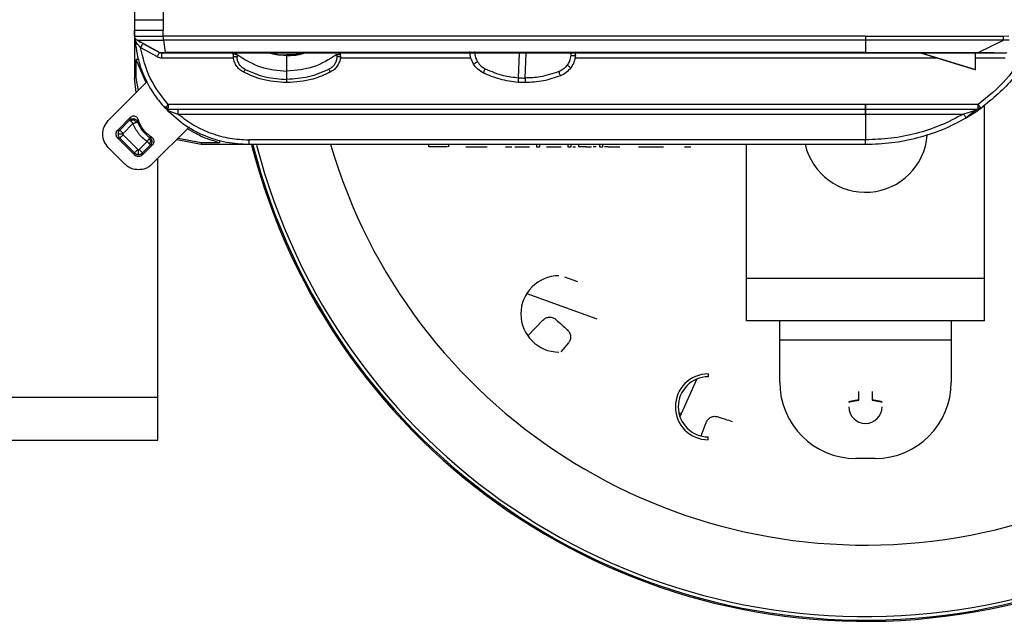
# Model space of a CAD drawing. Header units: millimetres. Extents: x -160 to 150, y -264 to -131.
# Tile 4 of 7: x -5 to 98, y -264 to -201. Entities that reach past the tile are written whole.
import ezdxf

# ---------------------------------------------------------------- set-up
doc = ezdxf.new("R2010")
doc.units = ezdxf.units.MM

msp = doc.modelspace()

# ---------------------------------------------------------------- linework, layer by layer
at = {"color": 7, "linetype": 'Continuous', "lineweight": 25}
for p, q in [((7.22, -187.96), (7.22, -206.96)), ((10.22, -192.93), (10.22, -201.96)), ((7.24, -202.59), (7.22, -201.96)), ((10.25, -202.58), (10.22, -201.96)), ((9.85, -204.3), (7.5, -203.01)), ((7.5, -203.01), (7.5, -203.01)), ((8.11, -203.34), (9.85, -204.3)), ((83.93, -202.58), (10.25, -202.58)), ((83.93, -203), (10.29, -203)), ((10.48, -204.29), (10.29, -203)), ((83.93, -202.58), (98.42, -202.58)), ((83.93, -203), (83.93, -204.29)), ((98.41, -203), (83.93, -203)), ((95.74, -204.29), (98.41, -203)), ((99, -203), (98.41, -203)), ((98.42, -202.58), (98.98, -202.56)), ((7.87, -203.77), (9.61, -204.73)), ((9.85, -204.3), (9.85, -204.3)), ((95.74, -204.36), (10.49, -204.36)), ((17.6, -204.66), (17.59, -204.4)), ((17.98, -204.51), (17.99, -204.78)), ((23.22, -204.56), (23.22, -204.61)), ((28.47, -204.51), (28.46, -204.78)), ((28.85, -204.66), (28.86, -204.4)), ((47.52, -206.95), (47.61, -204.36)), ((48.21, -206.98), (48.31, -204.36)), ((53.03, -204.36), (53.01, -204.59)), ((53.49, -204.61), (53.51, -204.36)), ((83.93, -204.29), (95.74, -204.29)), ((89.82, -204.37), (95.42, -206.09)), ((89.89, -204.37), (95.49, -206.09)), ((95.49, -206.11), (95.49, -204.37)), ((7.42, -206.96), (7.42, -205.05)), ((8.45, -207.48), (7.42, -205.05)), ((10.09, -204.85), (17.63, -204.85)), ((28.82, -204.85), (42.52, -204.85)), ((53.44, -204.85), (91.4, -204.85)), ((95.49, -204.85), (98.57, -204.85)), ((23.22, -207.12), (23.22, -206.26)), ((95.42, -206.09), (95.49, -206.11)), ((4.48, -211.44), (8.54, -207.39)), ((7.41, -208.51), (7.22, -206.96)), ((7.66, -208.27), (7.42, -206.96)), ((95.76, -209.76), (10.77, -209.76)), ((10.77, -210.26), (95.76, -210.26)), ((11.81, -210.75), (94.23, -210.75)), ((83.93, -210.75), (83.93, -213.46)), ((95.89, -210.17), (95.76, -210.11)), ((95.91, -210.23), (95.76, -210.26)), ((95.82, -210.2), (95.81, -210.3)), ((95.96, -210.05), (95.89, -210.17)), ((96.05, -210.16), (95.91, -210.23)), ((96.43, -232.46), (96.43, -209.81)), ((6.78, -211.13), (5.47, -212.43)), ((5.68, -212.43), (6.72, -211.39)), ((7.07, -211.74), (6.03, -212.79)), ((6.78, -211.13), (6.72, -211.39)), ((7.61, -211.33), (7.54, -211.57)), ((5.47, -212.43), (5.68, -212.43)), ((13, -212.08), (9.06, -216.02)), ((13.54, -212.71), (12.8, -212.29)), ((5.47, -213.28), (7.22, -215.03)), ((5.68, -213.28), (5.47, -213.28)), ((7.22, -214.83), (5.68, -213.28)), ((6.03, -212.93), (7.58, -214.48)), ((7.72, -214.48), (8.55, -213.64)), ((8.84, -213.23), (9.04, -213.2)), ((14.22, -213.96), (11.69, -213.47)), ((14.22, -213.76), (11.8, -213.32)), ((16.15, -213.76), (14.22, -213.76)), ((83.93, -213.46), (19.22, -213.46)), ((6.23, -216.02), (4.48, -214.27)), ((7.22, -215.03), (7.22, -214.83)), ((8.07, -215.03), (9.13, -213.97)), ((8.91, -214), (8.07, -214.83)), ((8.07, -214.83), (8.07, -215.03)), ((8.91, -214), (9.13, -213.97)), ((83.93, -213.96), (14.22, -213.96)), ((38.09, -213.95), (38.09, -214.2)), ((40.21, -214.2), (40.21, -213.95)), ((41.99, -214.2), (44.24, -214.2)), ((46.17, -214.2), (46.82, -214.2)), ((47.15, -214.2), (48.69, -214.2)), ((49.4, -213.95), (49.4, -214.2)), ((49.75, -214.2), (49.75, -213.95)), ((50.46, -214.2), (51.99, -214.2)), ((52.71, -213.95), (52.71, -214.2)), ((53.05, -214.2), (53.05, -213.95)), ((53.81, -213.95), (53.81, -214.2)), ((56.02, -213.95), (56.02, -214.2)), ((56.36, -214.2), (56.36, -213.95)), ((56.94, -214.2), (56.54, -214.2)), ((60.13, -214.2), (62.72, -214.2)), ((64.93, -214.2), (65.59, -214.2)), ((71.43, -232.46), (71.43, -213.96)), ((9.67, -244.96), (9.67, -215.42)), ((52.36, -227.82), (53.7, -228.31)), ((71.43, -227.96), (96.43, -227.96)), ((48.39, -229.57), (55.73, -232.24)), ((48.49, -234.01), (50.09, -232.36)), ((96.43, -232.46), (71.43, -232.46)), ((74.93, -238.88), (74.93, -232.46)), ((92.93, -232.46), (92.93, -238.88)), ((92.93, -234.46), (74.93, -234.46)), ((52.76, -234.76), (51.97, -235.71)), ((66.23, -238.54), (64.46, -242.5)), ((67.43, -238.01), (67.43, -238.31)), ((-155.33, -240.46), (9.67, -240.46)), ((83.23, -240.75), (83.23, -239.86)), ((84.63, -239.86), (84.63, -240.75)), ((64.59, -242.2), (64.34, -242.08)), ((66.69, -244.52), (67.21, -243.11)), ((67.43, -244.91), (67.43, -244.61)), ((-155.33, -244.96), (9.67, -244.96)), ((84.93, -246.88), (82.93, -246.88))]:
    msp.add_line(p, q, dxfattribs=at)
at = {"color": 7, "linetype": 'Continuous', "lineweight": 25, "flags": 128}
for points in [[(83.93, -204.29), (47.21, -204.29), (10.48, -204.29)], [(83.23, -240.72), (82.29, -240.91), (82.2, -240.94)], [(85.66, -240.94), (85.57, -240.91), (84.63, -240.72)], [(82.19, -240.98), (82.3, -240.95), (83.23, -240.75)], [(84.63, -240.75), (85.56, -240.95), (85.67, -240.98)]]:
    msp.add_lwpolyline(points, dxfattribs=at)
at = {"color": 7, "linetype": 'Continuous', "lineweight": 25}
for centre, radius, start, end in [((83.93, -197.46), 66.5, 194.4038, 165.6225), ((83.93, -197.46), 66.37, 194.4055, 165.5665), ((83.93, -197.46), 66, 194.5171, 165.516), ((83.93, -197.46), 58.5, 196.3828, 163.578), ((53.38, -201.06), 3.55, 263.9329, 271.73), ((83.93, -212.46), 6.5, 193.0032, 355.5953), ((51.77, -231.72), 4, 90, 270), ((83.93, -197.46), 47.63, 227.0611, 228.9389), ((67.43, -241.46), 3.45, 90, 270), ((67.43, -241.46), 3.15, 90, 270), ((82.93, -238.88), 8, 180, 270), ((84.93, -238.88), 8, 270, 0), ((83.93, -241.46), 1.75, 180, 0), ((83.93, -197.46), 47.63, 251.0611, 252.9389)]:
    msp.add_arc(centre, radius, start, end, dxfattribs=at)
for points in [[(7.22, -200.86), (7.27, -200.86), (7.36, -200.86), (8.05, -200.86), (9.04, -200.86), (9.83, -200.86), (10.22, -200.86)], [(7.22, -201.96), (7.27, -201.96), (7.36, -201.96), (8.05, -201.96), (9.04, -201.96), (9.83, -201.96), (10.22, -201.96)], [(98.41, -203), (98.42, -202.98), (98.42, -202.93), (98.42, -202.82), (98.42, -202.7), (98.42, -202.62), (98.42, -202.58)], [(10.09, -204.85), (10.09, -204.79), (10.09, -204.66), (10.09, -204.5), (10.09, -204.38), (10.09, -204.37), (10.09, -204.36)], [(83.93, -204.29), (83.93, -204.31), (83.93, -204.35), (83.93, -204.36), (83.93, -204.36)], [(83.93, -204.29), (83.93, -204.31), (83.93, -204.35), (83.93, -204.36), (83.93, -204.36)], [(95.74, -204.36), (95.74, -204.36), (95.74, -204.35), (95.74, -204.31), (95.74, -204.29)], [(7.42, -206.96), (7.4, -206.96), (7.35, -206.96), (7.28, -206.96), (7.23, -206.96), (7.23, -206.96), (7.22, -206.96)], [(10.57, -210.22), (10.54, -210.2), (10.48, -210.17), (10.43, -210.12), (10.41, -210.1)], [(10.77, -210.26), (10.74, -210.26), (10.67, -210.25), (10.61, -210.23), (10.57, -210.22)], [(10.77, -209.76), (10.77, -209.8), (10.77, -209.86), (10.77, -209.95), (10.77, -210.04), (10.77, -210.09), (10.77, -210.11)], [(10.77, -210.26), (10.77, -210.26), (10.77, -210.25), (10.77, -210.22), (10.77, -210.18), (10.77, -210.14), (10.77, -210.11)], [(11.81, -210.75), (11.81, -210.69), (11.81, -210.56), (11.81, -210.4), (11.81, -210.28), (11.81, -210.27), (11.81, -210.26)], [(83.93, -209.76), (83.93, -209.83), (83.93, -209.96), (83.93, -210.12), (83.93, -210.24), (83.93, -210.25), (83.93, -210.26)], [(83.93, -210.26), (83.93, -210.25), (83.93, -210.24), (83.93, -210.12), (83.93, -209.96), (83.93, -209.83), (83.93, -209.76)], [(83.93, -210.75), (83.93, -210.69), (83.93, -210.56), (83.93, -210.4), (83.93, -210.28), (83.93, -210.27), (83.93, -210.26)], [(83.93, -210.26), (83.93, -210.27), (83.93, -210.28), (83.93, -210.4), (83.93, -210.56), (83.93, -210.69), (83.93, -210.75)], [(95.76, -210.11), (95.76, -210.09), (95.76, -210.04), (95.76, -209.95), (95.76, -209.86), (95.76, -209.8), (95.76, -209.76)], [(95.76, -210.26), (95.76, -210.26), (95.76, -210.25), (95.76, -210.22), (95.76, -210.18), (95.76, -210.14), (95.76, -210.11)], [(6.72, -211.39), (6.72, -211.39), (6.73, -211.4), (6.75, -211.42), (6.78, -211.45), (6.81, -211.48), (6.83, -211.5)], [(6.83, -211.5), (6.84, -211.51), (6.88, -211.55), (6.94, -211.61), (7.01, -211.68), (7.05, -211.72), (7.07, -211.74)], [(7.54, -211.57), (7.69, -211.9), (8, -212.55), (8.56, -213), (8.84, -213.23)], [(9.04, -213.2), (8.72, -212.95), (8.08, -212.46), (7.77, -211.71), (7.61, -211.33)], [(5.68, -212.43), (5.65, -212.46), (5.6, -212.52), (5.54, -212.63), (5.51, -212.74), (5.5, -212.82), (5.5, -212.86)], [(6.03, -212.79), (5.99, -212.74), (5.89, -212.65), (5.78, -212.53), (5.7, -212.45), (5.68, -212.44), (5.68, -212.43)], [(5.5, -212.86), (5.5, -212.9), (5.51, -212.98), (5.54, -213.09), (5.6, -213.19), (5.65, -213.25), (5.68, -213.28)], [(5.68, -213.28), (5.68, -213.28), (5.7, -213.26), (5.78, -213.18), (5.89, -213.07), (5.99, -212.97), (6.03, -212.93)], [(8.55, -213.64), (8.58, -213.67), (8.62, -213.71), (8.69, -213.78), (8.75, -213.84), (8.78, -213.87), (8.8, -213.89)], [(14.22, -213.76), (14.22, -213.79), (14.22, -213.84), (14.22, -213.9), (14.22, -213.95), (14.22, -213.96), (14.22, -213.96)], [(19.22, -213.46), (19.22, -213.53), (19.22, -213.66), (19.22, -213.82), (19.22, -213.94), (19.22, -213.95), (19.22, -213.96)], [(83.93, -213.96), (83.93, -213.95), (83.93, -213.94), (83.93, -213.82), (83.93, -213.66), (83.93, -213.53), (83.93, -213.46)], [(7.58, -214.48), (7.53, -214.52), (7.44, -214.61), (7.32, -214.73), (7.24, -214.81), (7.23, -214.82), (7.22, -214.83)], [(7.22, -214.83), (7.25, -214.86), (7.31, -214.91), (7.42, -214.96), (7.53, -215), (7.61, -215), (7.65, -215.01)], [(7.65, -215.01), (7.69, -215), (7.77, -215), (7.88, -214.96), (7.98, -214.91), (8.04, -214.86), (8.07, -214.83)], [(8.07, -214.83), (8.07, -214.82), (8.05, -214.81), (7.97, -214.73), (7.86, -214.61), (7.77, -214.52), (7.72, -214.48)], [(8.8, -213.89), (8.82, -213.91), (8.85, -213.94), (8.88, -213.97), (8.9, -213.99), (8.9, -213.99), (8.91, -214)], [(52.71, -214.2), (52.71, -214.2), (52.71, -214.2), (52.75, -214.2), (52.81, -214.2), (52.86, -214.2), (52.88, -214.2)], [(52.88, -214.2), (52.9, -214.2), (52.95, -214.2), (53, -214.2), (53.04, -214.2), (53.05, -214.2), (53.05, -214.2)], [(54.61, -214.2), (54.66, -214.2), (54.77, -214.2), (54.92, -214.2), (55.06, -214.2), (55.14, -214.2), (55.18, -214.2)], [(56.02, -214.2), (56.02, -214.2), (56.02, -214.2), (56.06, -214.2), (56.12, -214.2), (56.17, -214.2), (56.19, -214.2)], [(56.19, -214.2), (56.21, -214.2), (56.26, -214.2), (56.31, -214.2), (56.35, -214.2), (56.36, -214.2), (56.36, -214.2)], [(56.94, -214.2), (57.05, -214.2), (57.28, -214.2), (57.61, -214.2), (57.9, -214.2), (58.06, -214.2), (58.14, -214.2)]]:
    msp.add_open_spline(points, degree=3, dxfattribs=at)
for points, knots in [([(7.24, -202.59), (7.29, -202.59), (7.38, -202.59), (8.08, -202.59), (9.07, -202.58), (9.86, -202.58), (10.25, -202.58)], [0, 0, 0, 0, 0.250992, 0.501924, 0.752788, 1, 1, 1, 1]), ([(7.5, -203.01), (7.46, -202.98), (7.39, -202.94), (7.31, -202.84), (7.26, -202.72), (7.25, -202.64), (7.24, -202.59)], [0, 0, 0, 0, 0.245923, 0.5, 0.754077, 1, 1, 1, 1]), ([(7.24, -202.59), (7.33, -203.43), (7.51, -205), (8.32, -207.08), (9.27, -208.77), (10.05, -209.68), (10.41, -210.1)], [0, 0, 0, 0, 0.301577, 0.568793, 0.801612, 1, 1, 1, 1]), ([(7.54, -203.41), (7.49, -203.35), (7.4, -203.23), (7.31, -203.02), (7.29, -202.87), (7.28, -202.79)], [0, 0, 0, 0, 0.324115, 0.647784, 1, 1, 1, 1]), ([(7.5, -203.01), (7.54, -203.01), (7.62, -203.01), (8.26, -203), (9.02, -203), (9.73, -203), (10.1, -203), (10.29, -203)], [0, 0, 0, 0, 0.247663, 0.495355, 0.74313, 0.867654, 1, 1, 1, 1]), ([(7.5, -203.01), (7.6, -203.06), (7.79, -203.17), (8, -203.28), (8.11, -203.34)], [0, 0, 0, 0, 0.506246, 1, 1, 1, 1]), ([(7.87, -203.77), (7.81, -203.71), (7.7, -203.58), (7.59, -203.46), (7.54, -203.41)], [0, 0, 0, 0, 0.506385, 1, 1, 1, 1]), ([(8.11, -203.34), (8.1, -203.34), (8.1, -203.35), (8.07, -203.41), (8.04, -203.46), (8, -203.53), (7.94, -203.63), (7.9, -203.72), (7.87, -203.77)], [0, 0, 0, 0, 0.23957, 0.368441, 0.500015, 0.631584, 0.760446, 1, 1, 1, 1]), ([(10.29, -203), (10.29, -202.98), (10.29, -202.93), (10.27, -202.83), (10.25, -202.7), (10.25, -202.62), (10.25, -202.58)], [0, 0, 0, 0, 0.245391, 0.499958, 0.754562, 1, 1, 1, 1]), ([(83.93, -202.58), (83.93, -202.62), (83.93, -202.7), (83.93, -202.82), (83.93, -202.93), (83.93, -202.98), (83.93, -203)], [0, 0, 0, 0, 0.231526, 0.475373, 0.731533, 1, 1, 1, 1]), ([(83.93, -202.58), (83.93, -202.62), (83.93, -202.71), (83.93, -202.83), (83.93, -202.93), (83.93, -202.98), (83.93, -203)], [0, 0, 0, 0, 0.251459, 0.500099, 0.751488, 1, 1, 1, 1]), ([(101.86, -202.93), (101.53, -203.64), (100.87, -205.06), (99.07, -207.65), (97.26, -209.16), (96.05, -210.16)], [0, 0, 0, 0, 0.250558, 0.500919, 1, 1, 1, 1]), ([(10.77, -209.76), (10.07, -208.87), (8.66, -207.09), (8.13, -204.88), (7.87, -203.77)], [0, 0, 0, 0, 0.500356, 1, 1, 1, 1]), ([(9.61, -204.73), (9.64, -204.68), (9.69, -204.59), (9.75, -204.49), (9.78, -204.42), (9.82, -204.37), (9.85, -204.31), (9.85, -204.3), (9.85, -204.3)], [0, 0, 0, 0, 0.239562, 0.368428, 0.5, 0.631572, 0.760438, 1, 1, 1, 1]), ([(9.85, -204.3), (9.86, -204.3), (9.86, -204.3), (9.92, -204.3), (10.04, -204.29), (10.25, -204.29), (10.4, -204.29), (10.48, -204.29)], [0, 0, 0, 0, 0.1311555, 0.2614624, 0.5149677, 0.7602342, 1, 1, 1, 1]), ([(10.09, -204.36), (10.05, -204.36), (9.97, -204.35), (9.89, -204.32), (9.85, -204.3)], [0, 0, 0, 0, 0.5, 1, 1, 1, 1]), ([(10.49, -204.36), (10.44, -204.36), (10.34, -204.36), (10.23, -204.36), (10.16, -204.36), (10.12, -204.36), (10.1, -204.36), (10.1, -204.36), (10.09, -204.36)], [0, 0, 0, 0, 0.262401, 0.51431, 0.636976, 0.759486, 0.879885, 1, 1, 1, 1]), ([(10.49, -204.36), (10.49, -204.36), (10.49, -204.35), (10.48, -204.31), (10.48, -204.29)], [0, 0, 0, 0, 0.49991, 1, 1, 1, 1]), ([(17.98, -204.51), (17.92, -204.51), (17.82, -204.5), (17.69, -204.48), (17.61, -204.44), (17.6, -204.41), (17.59, -204.4)], [0, 0, 0, 0, 0.242955, 0.500005, 0.75705, 1, 1, 1, 1]), ([(17.98, -204.51), (18.78, -205.01), (20.39, -206.02), (22.28, -206.18), (23.22, -206.26)], [0, 0, 0, 0, 0.499983, 1, 1, 1, 1]), ([(23.22, -204.61), (22.73, -204.6), (22.12, -204.59), (21.55, -204.4), (21.44, -204.36)], [0, 0, 0, 0, 0.809372, 1, 1, 1, 1]), ([(21.62, -204.36), (21.67, -204.38), (22.18, -204.55), (22.73, -204.55), (23.22, -204.56)], [0, 0, 0, 0, 0.093341, 1, 1, 1, 1]), ([(24.83, -204.36), (24.78, -204.38), (24.27, -204.55), (23.72, -204.55), (23.22, -204.56)], [0, 0, 0, 0, 0.093237, 1, 1, 1, 1]), ([(23.22, -204.61), (23.72, -204.6), (24.32, -204.59), (24.9, -204.4), (25, -204.36)], [0, 0, 0, 0, 0.809372, 1, 1, 1, 1]), ([(28.47, -204.51), (27.67, -205.01), (26.06, -206.02), (24.17, -206.18), (23.22, -206.26)], [0, 0, 0, 0, 0.499798, 1, 1, 1, 1]), ([(28.47, -204.51), (28.52, -204.51), (28.63, -204.5), (28.76, -204.48), (28.84, -204.44), (28.85, -204.41), (28.86, -204.4)], [0, 0, 0, 0, 0.242955, 0.500005, 0.75705, 1, 1, 1, 1]), ([(42.81, -205.51), (42.7, -205.31), (42.48, -204.89), (42.45, -204.43), (42.43, -204.19)], [0, 0, 0, 0, 0.497506, 1, 1, 1, 1]), ([(42.91, -204.21), (42.93, -204.42), (42.96, -204.79), (43.14, -205.12), (43.21, -205.27)], [0, 0, 0, 0, 0.558989, 1, 1, 1, 1]), ([(89.89, -204.37), (89.88, -204.37), (89.86, -204.37), (89.84, -204.37), (89.82, -204.36), (89.82, -204.36), (89.81, -204.36), (89.81, -204.36), (89.81, -204.37), (89.81, -204.37), (89.82, -204.37)], [0, 0, 0, 0, 0.338307, 0.458498, 0.554458, 0.597737, 0.640749, 0.73477, 0.851855, 1, 1, 1, 1]), ([(95.74, -204.29), (96.15, -204.3), (96.9, -204.31), (97.76, -204.32), (98.26, -204.33), (98.67, -204.33), (98.74, -204.32), (98.79, -204.31)], [0, 0, 0, 0, 0.270845, 0.498054, 0.618126, 0.738462, 1, 1, 1, 1]), ([(98.57, -204.36), (98.54, -204.36), (98.5, -204.36), (98.14, -204.36), (97.77, -204.36), (97.31, -204.36), (96.64, -204.36), (96.1, -204.36), (95.74, -204.36)], [0, 0, 0, 0, 0.249054, 0.373161, 0.497247, 0.616799, 0.747384, 1, 1, 1, 1]), ([(100.89, -203.85), (100.21, -204.99), (98.86, -207.27), (96.79, -208.93), (95.76, -209.76)], [0, 0, 0, 0, 0.499532, 1, 1, 1, 1]), ([(7.62, -205.01), (7.61, -205.01), (7.61, -205.01), (7.59, -205.01), (7.56, -205.02), (7.53, -205.03), (7.49, -205.04), (7.45, -205.05), (7.42, -205.05)], [0, 0, 0, 0, 0.239518, 0.3684, 0.5, 0.6316, 0.760482, 1, 1, 1, 1]), ([(9.61, -204.73), (9.69, -204.77), (9.84, -204.84), (10.01, -204.85), (10.09, -204.85)], [0, 0, 0, 0, 0.500113, 1, 1, 1, 1]), ([(17.99, -204.78), (17.94, -204.77), (17.83, -204.77), (17.7, -204.74), (17.62, -204.7), (17.61, -204.67), (17.6, -204.66)], [0, 0, 0, 0, 0.2429, 0.5, 0.7571, 1, 1, 1, 1]), ([(18.69, -206.37), (18.54, -206.28), (18.23, -206.09), (17.89, -205.67), (17.66, -205.19), (17.62, -204.84), (17.6, -204.66)], [0, 0, 0, 0, 0.249087, 0.500376, 0.74357, 1, 1, 1, 1]), ([(18.83, -206.07), (18.71, -206), (18.48, -205.86), (18.21, -205.54), (18.03, -205.17), (18, -204.91), (17.99, -204.78)], [0, 0, 0, 0, 0.249827, 0.499696, 0.749783, 1, 1, 1, 1]), ([(23.22, -206.26), (23.22, -205.97), (23.22, -205.43), (23.22, -204.87), (23.22, -204.61)], [0, 0, 0, 0, 0.537031, 1, 1, 1, 1]), ([(28.46, -204.78), (28.45, -204.91), (28.41, -205.17), (28.24, -205.54), (27.97, -205.86), (27.74, -206), (27.62, -206.07)], [0, 0, 0, 0, 0.250217, 0.500304, 0.750173, 1, 1, 1, 1]), ([(28.85, -204.66), (28.83, -204.84), (28.79, -205.19), (28.56, -205.67), (28.22, -206.09), (27.91, -206.28), (27.76, -206.37)], [0, 0, 0, 0, 0.256412, 0.499624, 0.750896, 1, 1, 1, 1]), ([(28.85, -204.66), (28.84, -204.67), (28.83, -204.7), (28.75, -204.74), (28.62, -204.77), (28.51, -204.77), (28.46, -204.78)], [0, 0, 0, 0, 0.2429, 0.5, 0.7571, 1, 1, 1, 1]), ([(42.81, -205.51), (42.81, -205.51), (42.82, -205.5), (42.92, -205.45), (43.05, -205.37), (43.16, -205.3), (43.21, -205.27)], [0, 0, 0, 0, 0.240744, 0.500021, 0.759286, 1, 1, 1, 1]), ([(43.83, -206.44), (43.63, -206.33), (43.22, -206.09), (42.95, -205.71), (42.81, -205.51)], [0, 0, 0, 0, 0.493535, 1, 1, 1, 1]), ([(43.21, -205.27), (43.34, -205.44), (43.56, -205.74), (43.89, -205.93), (44.04, -206.01)], [0, 0, 0, 0, 0.559278, 1, 1, 1, 1]), ([(53.01, -204.59), (52.98, -204.8), (52.92, -205.17), (52.72, -205.48), (52.63, -205.62)], [0, 0, 0, 0, 0.559664, 1, 1, 1, 1]), ([(53.49, -204.61), (53.46, -204.84), (53.39, -205.31), (53.14, -205.7), (53.02, -205.9)], [0, 0, 0, 0, 0.502494, 1, 1, 1, 1]), ([(18.69, -206.37), (18.69, -206.37), (18.69, -206.36), (18.72, -206.29), (18.77, -206.2), (18.81, -206.11), (18.83, -206.07)], [0, 0, 0, 0, 0.244094, 0.5, 0.755906, 1, 1, 1, 1]), ([(23.22, -207.46), (22.31, -207.4), (20.73, -207.29), (19.29, -206.64), (18.69, -206.37)], [0, 0, 0, 0, 0.580709, 1, 1, 1, 1]), ([(18.83, -206.07), (19.53, -206.38), (20.93, -206.99), (22.46, -207.08), (23.22, -207.12)], [0, 0, 0, 0, 0.500138, 1, 1, 1, 1]), ([(27.62, -206.07), (26.92, -206.38), (25.52, -206.99), (23.99, -207.08), (23.22, -207.12)], [0, 0, 0, 0, 0.500154, 1, 1, 1, 1]), ([(27.76, -206.37), (27.15, -206.64), (25.72, -207.29), (24.14, -207.4), (23.22, -207.46)], [0, 0, 0, 0, 0.419291, 1, 1, 1, 1]), ([(27.62, -206.07), (27.64, -206.11), (27.68, -206.2), (27.73, -206.29), (27.76, -206.36), (27.76, -206.37), (27.76, -206.37)], [0, 0, 0, 0, 0.244094, 0.5, 0.755906, 1, 1, 1, 1]), ([(43.83, -206.44), (43.84, -206.44), (43.84, -206.42), (43.9, -206.3), (43.96, -206.16), (44.01, -206.06), (44.04, -206.01)], [0, 0, 0, 0, 0.270837, 0.562281, 0.789161, 1, 1, 1, 1]), ([(47.5, -207.43), (46.85, -207.35), (45.58, -207.2), (44.41, -206.69), (43.83, -206.44)], [0, 0, 0, 0, 0.509998, 1, 1, 1, 1]), ([(44.04, -206.01), (44.66, -206.28), (45.78, -206.75), (46.99, -206.89), (47.52, -206.95)], [0, 0, 0, 0, 0.559913, 1, 1, 1, 1]), ([(51.75, -206.3), (51.11, -206.52), (49.96, -206.91), (48.75, -206.96), (48.21, -206.98)], [0, 0, 0, 0, 0.55988, 1, 1, 1, 1]), ([(52.63, -205.62), (52.49, -205.78), (52.25, -206.07), (51.91, -206.23), (51.75, -206.3)], [0, 0, 0, 0, 0.559289, 1, 1, 1, 1]), ([(51.92, -206.75), (51.92, -206.74), (51.92, -206.72), (51.87, -206.61), (51.81, -206.46), (51.77, -206.35), (51.75, -206.3)], [0, 0, 0, 0, 0.2708373, 0.5622806, 0.7891609, 1, 1, 1, 1]), ([(53.02, -205.9), (52.86, -206.08), (52.56, -206.44), (52.13, -206.65), (51.92, -206.75)], [0, 0, 0, 0, 0.506466, 1, 1, 1, 1]), ([(52.63, -205.62), (52.68, -205.66), (52.78, -205.73), (52.91, -205.83), (53, -205.89), (53.01, -205.9), (53.02, -205.9)], [0, 0, 0, 0, 0.240724, 0.5, 0.759276, 1, 1, 1, 1]), ([(23.22, -207.46), (23.22, -207.46), (23.22, -207.45), (23.22, -207.41), (23.22, -207.34), (23.22, -207.23), (23.22, -207.15), (23.22, -207.12)], [0, 0, 0, 0, 0.167286, 0.328004, 0.613176, 0.838175, 1, 1, 1, 1]), ([(47.52, -206.95), (47.51, -207.02), (47.5, -207.16), (47.49, -207.32), (47.49, -207.42), (47.5, -207.43), (47.5, -207.43)], [0, 0, 0, 0, 0.270714, 0.562312, 0.789284, 1, 1, 1, 1]), ([(48.19, -207.46), (48.06, -207.46), (47.83, -207.45), (47.6, -207.44), (47.5, -207.43)], [0, 0, 0, 0, 0.559979, 1, 1, 1, 1]), ([(47.52, -206.95), (47.65, -206.96), (47.88, -206.97), (48.11, -206.98), (48.21, -206.98)], [0, 0, 0, 0, 0.559979, 1, 1, 1, 1]), ([(51.92, -206.75), (51.33, -206.95), (50.12, -207.37), (48.85, -207.43), (48.19, -207.46)], [0, 0, 0, 0, 0.490002, 1, 1, 1, 1]), ([(48.21, -206.98), (48.21, -207.05), (48.21, -207.19), (48.21, -207.35), (48.2, -207.44), (48.2, -207.45), (48.19, -207.46)], [0, 0, 0, 0, 0.270714, 0.562312, 0.789284, 1, 1, 1, 1]), ([(10.51, -210), (10.5, -210.02), (10.46, -210.05), (10.43, -210.08), (10.41, -210.1), (10.41, -210.1), (10.41, -210.1)], [0, 0, 0, 0, 0.262617, 0.51982, 0.766839, 1, 1, 1, 1]), ([(19.22, -213.96), (18.44, -213.91), (16.84, -213.82), (14.5, -213.07), (12.26, -211.88), (11.03, -210.7), (10.41, -210.1)], [0, 0, 0, 0, 0.2386134, 0.4848191, 0.7386153, 1, 1, 1, 1]), ([(10.41, -210.1), (10.49, -210.18), (10.67, -210.36), (10.9, -210.46), (11.01, -210.5)], [0, 0, 0, 0, 0.49927, 1, 1, 1, 1]), ([(10.51, -210), (10.53, -209.98), (10.57, -209.95), (10.64, -209.89), (10.71, -209.83), (10.75, -209.78), (10.77, -209.76)], [0, 0, 0, 0, 0.262612, 0.519814, 0.766834, 1, 1, 1, 1]), ([(10.61, -210.15), (10.59, -210.13), (10.56, -210.09), (10.53, -210.03), (10.51, -210)], [0, 0, 0, 0, 0.484966, 1, 1, 1, 1]), ([(10.57, -210.22), (10.57, -210.21), (10.58, -210.21), (10.6, -210.17), (10.61, -210.15)], [0, 0, 0, 0, 0.499442, 1, 1, 1, 1]), ([(10.77, -210.11), (10.74, -210.12), (10.68, -210.14), (10.63, -210.15), (10.61, -210.15)], [0, 0, 0, 0, 0.501435, 1, 1, 1, 1]), ([(11.01, -210.5), (11.14, -210.54), (11.4, -210.63), (11.67, -210.71), (11.81, -210.75)], [0, 0, 0, 0, 0.489908, 1, 1, 1, 1]), ([(11.81, -210.75), (12.35, -211.16), (13.42, -211.98), (15.26, -212.81), (17.21, -213.36), (18.55, -213.43), (19.22, -213.46)], [0, 0, 0, 0, 0.250029, 0.50008, 0.75002, 1, 1, 1, 1]), ([(94.23, -210.75), (93.43, -211.17), (91.84, -212.01), (89.27, -212.83), (86.62, -213.37), (84.83, -213.43), (83.93, -213.46)], [0, 0, 0, 0, 0.249792, 0.49979, 0.74986, 1, 1, 1, 1]), ([(95.52, -210.34), (95.39, -210.39), (94.97, -210.53), (94.53, -210.66), (94.23, -210.75)], [0, 0, 0, 0, 0.323591, 1, 1, 1, 1]), ([(94.23, -210.75), (94.26, -210.81), (94.31, -210.89), (94.37, -210.99), (94.41, -211.06), (94.44, -211.12), (94.47, -211.17), (94.48, -211.18), (94.48, -211.18)], [0, 0, 0, 0, 0.239567, 0.368431, 0.5, 0.631568, 0.760433, 1, 1, 1, 1]), ([(94.46, -211.15), (94.65, -210.99), (95, -210.69), (95.35, -210.46), (95.52, -210.34)], [0, 0, 0, 0, 0.533418, 1, 1, 1, 1]), ([(96.05, -210.16), (96.05, -210.17), (96.04, -210.17), (95.96, -210.23), (95.76, -210.37), (95.27, -210.71), (94.79, -210.99), (94.48, -211.18)], [0, 0, 0, 0, 0.076599, 0.149154, 0.283105, 0.529682, 1, 1, 1, 1]), ([(95.76, -210.26), (95.76, -210.26), (95.76, -210.26), (95.74, -210.27), (95.67, -210.29), (95.58, -210.32), (95.52, -210.34)], [0, 0, 0, 0, 0.093077, 0.190247, 0.40892, 1, 1, 1, 1]), ([(95.76, -209.76), (95.78, -209.79), (95.81, -209.84), (95.87, -209.91), (95.92, -209.99), (95.95, -210.03), (95.96, -210.05)], [0, 0, 0, 0, 0.233186, 0.480209, 0.737402, 1, 1, 1, 1]), ([(95.91, -210.23), (95.91, -210.23), (95.91, -210.23), (95.9, -210.19), (95.89, -210.17)], [0, 0, 0, 0, 0.499441, 1, 1, 1, 1]), ([(95.96, -210.05), (95.98, -210.07), (96, -210.1), (96.03, -210.14), (96.05, -210.16), (96.05, -210.16), (96.05, -210.16)], [0, 0, 0, 0, 0.262598, 0.519791, 0.766814, 1, 1, 1, 1]), ([(4.48, -214.27), (4.32, -214.07), (3.99, -213.65), (3.85, -212.86), (3.99, -212.06), (4.32, -211.65), (4.48, -211.44)], [0, 0, 0, 0, 0.25001, 0.5, 0.74999, 1, 1, 1, 1]), ([(6.72, -211.39), (6.75, -211.37), (6.81, -211.31), (6.92, -211.26), (7.05, -211.24), (7.14, -211.25), (7.18, -211.26)], [0, 0, 0, 0, 0.222516, 0.467019, 0.728738, 1, 1, 1, 1]), ([(7.61, -211.33), (7.6, -211.29), (7.56, -211.2), (7.47, -211.1), (7.37, -211.03), (7.26, -210.99), (7.14, -210.97), (7.02, -210.99), (6.89, -211.04), (6.82, -211.1), (6.78, -211.13)], [0, 0, 0, 0, 0.138314, 0.27312, 0.386292, 0.500001, 0.613137, 0.726846, 0.861662, 1, 1, 1, 1]), ([(7.16, -211.37), (7.1, -211.38), (7.01, -211.39), (6.9, -211.45), (6.85, -211.48), (6.83, -211.5)], [0, 0, 0, 0, 0.516123, 0.748776, 1, 1, 1, 1]), ([(7.07, -211.74), (7.1, -211.73), (7.17, -211.71), (7.25, -211.68), (7.33, -211.65), (7.38, -211.63), (7.4, -211.62)], [0, 0, 0, 0, 0.25, 0.5, 0.75, 1, 1, 1, 1]), ([(8.55, -213.64), (8.23, -213.38), (7.6, -212.86), (7.25, -212.12), (7.07, -211.74)], [0, 0, 0, 0, 0.5, 1, 1, 1, 1]), ([(7.18, -211.26), (7.18, -211.26), (7.18, -211.26), (7.17, -211.29), (7.16, -211.34), (7.16, -211.37)], [0, 0, 0, 0, 0.271043, 0.506491, 1, 1, 1, 1]), ([(7.16, -211.37), (7.21, -211.4), (7.28, -211.45), (7.36, -211.55), (7.39, -211.59), (7.4, -211.62)], [0, 0, 0, 0, 0.516117, 0.748771, 1, 1, 1, 1]), ([(7.18, -211.26), (7.22, -211.27), (7.31, -211.29), (7.41, -211.37), (7.5, -211.46), (7.53, -211.53), (7.54, -211.57)], [0, 0, 0, 0, 0.271253, 0.532971, 0.777477, 1, 1, 1, 1]), ([(7.4, -211.62), (7.42, -211.61), (7.46, -211.6), (7.51, -211.58), (7.54, -211.57), (7.54, -211.57), (7.54, -211.57)], [0, 0, 0, 0, 0.25, 0.5, 0.7500002, 1, 1, 1, 1]), ([(94.48, -211.18), (93.66, -211.61), (92.03, -212.47), (89.4, -213.31), (86.69, -213.86), (84.85, -213.93), (83.93, -213.96)], [0, 0, 0, 0, 0.2501394, 0.5001559, 0.7500986, 1, 1, 1, 1]), ([(5.47, -213.28), (5.43, -213.22), (5.35, -213.13), (5.31, -212.98), (5.29, -212.86), (5.31, -212.74), (5.35, -212.58), (5.43, -212.49), (5.47, -212.43)], [0, 0, 0, 0, 0.239457, 0.37028, 0.5, 0.630824, 0.760543, 1, 1, 1, 1]), ([(6.03, -212.79), (6.03, -212.79), (6.02, -212.8), (6, -212.83), (6, -212.84), (6, -212.86)], [0, 0, 0, 0, 0.250376, 0.493931, 1, 1, 1, 1]), ([(16.15, -213.76), (15.47, -213.57), (14.56, -213.31), (13.75, -212.83), (13.54, -212.71)], [0, 0, 0, 0, 0.748097, 1, 1, 1, 1]), ([(6, -212.86), (5.94, -212.86), (5.84, -212.86), (5.73, -212.86), (5.65, -212.86), (5.59, -212.86), (5.52, -212.86), (5.51, -212.86), (5.5, -212.86)], [0, 0, 0, 0, 0.239777, 0.368548, 0.499962, 0.631381, 0.760168, 1, 1, 1, 1]), ([(6, -212.86), (6, -212.86), (6, -212.88), (6.01, -212.9), (6.02, -212.92), (6.03, -212.93)], [0, 0, 0, 0, 0.246559, 0.488121, 1, 1, 1, 1]), ([(8.75, -213.36), (8.74, -213.38), (8.71, -213.42), (8.66, -213.49), (8.61, -213.56), (8.57, -213.62), (8.55, -213.64)], [0, 0, 0, 0, 0.25, 0.5, 0.75, 1, 1, 1, 1]), ([(8.84, -213.23), (8.84, -213.23), (8.83, -213.24), (8.82, -213.26), (8.79, -213.3), (8.76, -213.34), (8.75, -213.36)], [0, 0, 0, 0, 0.25, 0.5, 0.75, 1, 1, 1, 1]), ([(8.75, -213.36), (8.79, -213.39), (8.88, -213.46), (8.92, -213.56), (8.95, -213.61)], [0, 0, 0, 0, 0.492075, 1, 1, 1, 1]), ([(8.8, -213.89), (8.83, -213.85), (8.9, -213.76), (8.93, -213.66), (8.95, -213.61)], [0, 0, 0, 0, 0.492071, 1, 1, 1, 1]), ([(8.84, -213.23), (8.86, -213.25), (8.92, -213.3), (8.98, -213.38), (9.03, -213.48), (9.04, -213.56), (9.05, -213.6)], [0, 0, 0, 0, 0.228972, 0.475064, 0.734051, 1, 1, 1, 1]), ([(9.05, -213.6), (9.05, -213.64), (9.05, -213.71), (9.02, -213.82), (8.97, -213.92), (8.93, -213.97), (8.91, -214)], [0, 0, 0, 0, 0.2659558, 0.5249441, 0.7710328, 1, 1, 1, 1]), ([(8.95, -213.61), (8.97, -213.61), (9.03, -213.6), (9.04, -213.6), (9.05, -213.6)], [0, 0, 0, 0, 0.492412, 1, 1, 1, 1]), ([(9.13, -213.97), (9.16, -213.94), (9.21, -213.88), (9.26, -213.78), (9.28, -213.67), (9.28, -213.56), (9.26, -213.46), (9.21, -213.36), (9.14, -213.27), (9.08, -213.22), (9.04, -213.2)], [0, 0, 0, 0, 0.132966, 0.266242, 0.382818, 0.499991, 0.616541, 0.733715, 0.86671, 1, 1, 1, 1]), ([(16.15, -213.76), (16.16, -213.74), (16.17, -213.7), (16.18, -213.66), (16.19, -213.63), (16.19, -213.6), (16.2, -213.58), (16.2, -213.58), (16.2, -213.57)], [0, 0, 0, 0, 0.239689, 0.36851, 0.5, 0.631491, 0.760311, 1, 1, 1, 1]), ([(83.93, -213.96), (83.93, -213.95), (83.93, -213.94), (83.93, -213.82), (83.93, -213.66), (83.93, -213.53), (83.93, -213.46)], [0, 0, 0, 0, 0.2505972, 0.4997847, 0.7491877, 1, 1, 1, 1]), ([(7.58, -214.48), (7.59, -214.48), (7.61, -214.5), (7.64, -214.5), (7.65, -214.51)], [0, 0, 0, 0, 0.497133, 1, 1, 1, 1]), ([(7.65, -214.51), (7.66, -214.5), (7.67, -214.5), (7.69, -214.5), (7.71, -214.48), (7.72, -214.48)], [0, 0, 0, 0, 0.253754, 0.498428, 1, 1, 1, 1]), ([(7.65, -215.01), (7.65, -215), (7.65, -214.98), (7.65, -214.92), (7.65, -214.86), (7.65, -214.78), (7.65, -214.66), (7.65, -214.57), (7.65, -214.51)], [0, 0, 0, 0, 0.239832, 0.368619, 0.500038, 0.631452, 0.760223, 1, 1, 1, 1]), ([(40.06, -214.2), (39.98, -214.2), (39.81, -214.2), (39.39, -214.2), (38.97, -214.2), (38.62, -214.2), (38.38, -214.2), (38.2, -214.2), (38.1, -214.2), (38.1, -214.2), (38.1, -214.2)], [0, 0, 0, 0, 0.142355, 0.307134, 0.512406, 0.620572, 0.721269, 0.82196, 0.920534, 1, 1, 1, 1]), ([(49.4, -214.2), (49.4, -214.2), (49.41, -214.2), (49.45, -214.2), (49.51, -214.2), (49.55, -214.2), (49.57, -214.2)], [0, 0, 0, 0, 0.249922, 0.499948, 0.749974, 1, 1, 1, 1]), ([(49.57, -214.2), (49.6, -214.2), (49.64, -214.2), (49.7, -214.2), (49.73, -214.2), (49.75, -214.2), (49.75, -214.2), (49.75, -214.2)], [0, 0, 0, 0, 0.249974, 0.499948, 0.749922, 0.999896, 1, 1, 1, 1]), ([(53.23, -214.2), (53.24, -214.2), (53.34, -214.2), (53.43, -214.2), (53.5, -214.2)], [0, 0, 0, 0, 0.0786841, 1, 1, 1, 1]), ([(54.61, -214.2), (54.53, -214.2), (54.37, -214.2), (54.16, -214.2), (53.98, -214.2), (53.87, -214.2), (53.81, -214.2), (53.82, -214.2), (53.82, -214.2)], [0, 0, 0, 0, 0.192934, 0.380989, 0.564353, 0.744672, 0.933772, 1, 1, 1, 1]), ([(55.67, -214.2), (55.6, -214.2), (55.44, -214.2), (55.34, -214.2), (55.36, -214.2), (55.36, -214.2)], [0, 0, 0, 0, 0.364629, 0.835921, 1, 1, 1, 1]), ([(8.07, -215.03), (8.01, -215.08), (7.92, -215.15), (7.77, -215.2), (7.65, -215.21), (7.53, -215.2), (7.37, -215.15), (7.28, -215.08), (7.22, -215.03)], [0, 0, 0, 0, 0.239457, 0.37028, 0.5, 0.630824, 0.760543, 1, 1, 1, 1]), ([(7.65, -216.61), (7.39, -216.58), (7.01, -216.54), (6.54, -216.29), (6.34, -216.11), (6.23, -216.02)], [0, 0, 0, 0, 0.485193, 0.739171, 1, 1, 1, 1]), ([(9.06, -216.02), (8.96, -216.11), (8.76, -216.29), (8.29, -216.54), (7.9, -216.58), (7.65, -216.61)], [0, 0, 0, 0, 0.260829, 0.514807, 1, 1, 1, 1]), ([(50.09, -232.36), (50.19, -232.28), (50.39, -232.12), (50.78, -232.04), (51.17, -232.1), (51.38, -232.25), (51.48, -232.33)], [0, 0, 0, 0, 0.250033, 0.499871, 0.749246, 1, 1, 1, 1]), ([(52.64, -233.37), (52.73, -233.47), (52.91, -233.66), (53.01, -234.04), (52.97, -234.44), (52.83, -234.66), (52.76, -234.76)], [0, 0, 0, 0, 0.250033, 0.499871, 0.749246, 1, 1, 1, 1]), ([(67.21, -243.11), (67.27, -242.99), (67.39, -242.76), (67.71, -242.53), (68.09, -242.43), (68.34, -242.48), (68.47, -242.51)], [0, 0, 0, 0, 0.250033, 0.499871, 0.749246, 1, 1, 1, 1])]:
    msp.add_open_spline(points, degree=3, knots=knots, dxfattribs=at)

doc.saveas('drawing.dxf')
